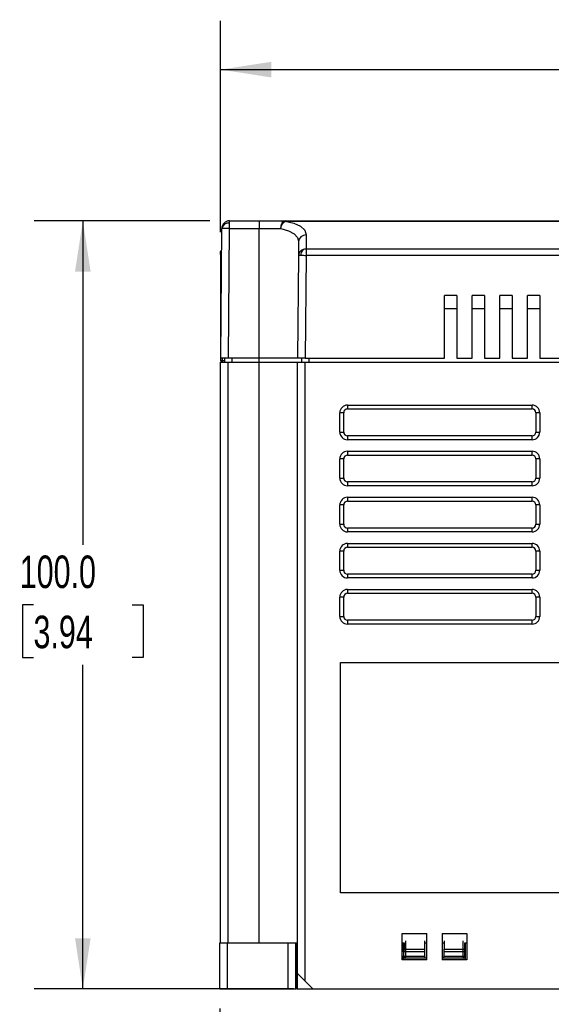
# Model space of a CAD drawing. Header units: millimetres. Extents: x 0 to 559, y 0 to 432.
# Tile 11 of 17: x 295 to 364, y 72 to 200. Entities that reach past the tile are written whole.
import ezdxf

# ---------------------------------------------------------------- set-up
doc = ezdxf.new("R2010")
doc.units = ezdxf.units.MM
doc.header["$LTSCALE"] = 2
doc.layers.add('DIMENSIONS', color=140, linetype='Continuous', lineweight=25)
doc.styles.add('SLDTEXTSTYLE0', font='TXT', dxfattribs={"width": 0.7})
doc.dimstyles.new('SLDDIMSTYLE0', dxfattribs={"dimtxt": 4.316016, "dimasz": 6.604, "dimexe": 0, "dimexo": 0.0625, "dimgap": 1.079004, "dimtad": 0, "dimtih": 1, "dimtoh": 1, "dimdec": 1, "dimrnd": 1e-09, "dimzin": 4, "dimdsep": 46, "dimtxsty": 'SLDTEXTSTYLE0', "dimsah": 1, "dimcen": 0.09, "dimadec": 0, "dimazin": 1, "dimtfac": 1, "dimtdec": 1, "dimtofl": 0, "dimtmove": 0, "dimatfit": 3, "dimfxl": 0, "dimfrac": 2, "dimtolj": 1, "dimtzin": 12, "dimarcsym": 0})
doc.dimstyles.new('SLDDIMSTYLE1', dxfattribs={"dimtxt": 4.316016, "dimasz": 6.604, "dimexe": 0, "dimexo": 0.0625, "dimgap": 1.079004, "dimtad": 0, "dimtih": 1, "dimtoh": 1, "dimdec": 1, "dimrnd": 1e-09, "dimzin": 12, "dimdsep": 46, "dimtxsty": 'SLDTEXTSTYLE0', "dimsah": 1, "dimcen": 0.09, "dimadec": 0, "dimazin": 3, "dimtfac": 1, "dimtdec": 1, "dimtofl": 0, "dimtmove": 0, "dimatfit": 3, "dimfxl": 0, "dimfrac": 2, "dimtolj": 1, "dimtzin": 12, "dimarcsym": 0})

# ---------------------------------------------------------------- blocks, each defined once
blk = doc.blocks.new('_D_4')
at = {"layer": 'DIMENSIONS'}
for p, q in [((319.63, 173.73), (296.75, 173.73)), ((303.1, 173.73), (303.1, 131.55)), ((296.68, 123.73), (295.23, 123.73)), ((295.23, 123.73), (295.23, 116.87)), ((309.51, 123.73), (310.96, 123.73)), ((310.96, 123.73), (310.96, 116.87)), ((295.23, 116.87), (296.68, 116.87)), ((310.96, 116.87), (309.51, 116.87)), ((303.1, 73.73), (303.1, 115.9)), ((330.48, 73.73), (296.75, 73.73))]:
    blk.add_line(p, q, dxfattribs=at)
for points in [[(303.1, 173.73), (302.08, 167.12), (304.11, 167.12)], [(303.1, 73.73), (304.11, 80.33), (302.08, 80.33)]]:
    blk.add_solid(points, dxfattribs=at)
at = {"layer": 'DIMENSIONS', "char_height": 4.233, "attachment_point": 1, "style": 'SLDTEXTSTYLE0'}
for s, insert in [('100.0', (294.89, 130.15)), ('3.94', (296.68, 122.32))]:
    blk.add_mtext(s, dxfattribs=dict(at, insert=insert))
blk = doc.blocks.new('_D_5')
at = {"layer": 'DIMENSIONS'}
for p, q in [((321.02, 172.25), (321.02, 199.76)), ((456.02, 175.27), (456.02, 199.76)), ((321.02, 193.41), (376.26, 193.41)), ((382.11, 193.41), (380.66, 193.41)), ((380.66, 193.41), (380.66, 186.55)), ((394.93, 193.41), (396.38, 193.41)), ((396.38, 193.41), (396.38, 186.55)), ((456.02, 193.41), (400.78, 193.41)), ((380.66, 186.55), (382.11, 186.55)), ((396.38, 186.55), (394.93, 186.55))]:
    blk.add_line(p, q, dxfattribs=at)
for points in [[(321.02, 193.41), (327.63, 192.39), (327.63, 194.43)], [(456.02, 193.41), (449.42, 194.43), (449.42, 192.39)]]:
    blk.add_solid(points, dxfattribs=at)
at = {"layer": 'DIMENSIONS', "char_height": 4.233, "attachment_point": 1, "style": 'SLDTEXTSTYLE0'}
for s, insert in [('135.0', (380.31, 199.83)), ('5.31', (382.11, 192.01))]:
    blk.add_mtext(s, dxfattribs=dict(at, insert=insert))
blk = doc.blocks.new('_D_6')
at = {"layer": 'DIMENSIONS'}
for p, q in [((320.92, 71.19), (320.92, 53.95)), ((320.92, 60.3), (349.91, 60.3)), ((355.76, 60.3), (354.31, 60.3)), ((354.31, 60.3), (354.31, 53.44)), ((368.58, 60.3), (370.03, 60.3)), ((370.03, 60.3), (370.03, 53.44)), ((403.42, 60.3), (374.43, 60.3)), ((403.42, 58.97), (403.42, 53.95)), ((354.31, 53.44), (355.76, 53.44)), ((370.03, 53.44), (368.58, 53.44))]:
    blk.add_line(p, q, dxfattribs=at)
for points in [[(320.92, 60.3), (327.52, 59.28), (327.52, 61.32)], [(403.42, 60.3), (396.82, 61.32), (396.82, 59.28)]]:
    blk.add_solid(points, dxfattribs=at)
at = {"layer": 'DIMENSIONS', "char_height": 4.233, "attachment_point": 1, "style": 'SLDTEXTSTYLE0'}
for s, insert in [('82.5', (355.76, 66.72)), ('3.25', (355.76, 58.9))]:
    blk.add_mtext(s, dxfattribs=dict(at, insert=insert))

msp = doc.modelspace()

# ---------------------------------------------------------------- linework, layer by layer
for p, q in [((322.17, 173.44), (322.17, 173.73)), ((322.17, 173.73), (326.02, 173.73)), ((322.17, 172.73), (322.17, 173.44)), ((326.02, 173.73), (326.02, 172.73)), ((329.4, 173.73), (329.4, 173.69)), ((329.4, 173.73), (402.52, 173.73)), ((329.4, 173.69), (402.52, 173.69)), ((321.03, 155.83), (321.17, 172.73)), ((322.03, 155.83), (322.17, 172.73)), ((322.17, 172.73), (326.02, 172.73)), ((326.02, 155.83), (326.02, 172.73)), ((326.02, 172.73), (328.85, 172.73)), ((331.09, 171.24), (331.16, 170.97)), ((331.12, 171.25), (331.18, 171.13)), ((321.02, 169.33), (321.02, 169.71)), ((321.02, 169.33), (321.02, 155.53)), ((321.02, 169.33), (321.02, 169.33)), ((321.14, 169.33), (321.02, 169.33)), ((332.14, 170.07), (332.14, 169.19)), ((332.14, 170.07), (402.52, 170.07)), ((331.14, 169.19), (331.03, 155.83)), ((332.14, 169.19), (332.03, 155.83)), ((402.52, 169.19), (332.14, 169.19)), ((351.72, 164.02), (350.12, 164.02)), ((350.12, 155.83), (350.12, 164.02)), ((351.72, 164.02), (351.72, 155.83)), ((355.32, 164.02), (353.72, 164.02)), ((353.72, 155.83), (353.72, 164.02)), ((355.32, 164.02), (355.32, 155.83)), ((358.92, 164.02), (357.32, 164.02)), ((357.32, 155.83), (357.32, 164.02)), ((358.92, 164.02), (358.92, 155.83)), ((360.92, 155.83), (360.92, 164.02)), ((362.52, 164.02), (360.92, 164.02)), ((362.52, 164.02), (362.52, 155.83)), ((350.12, 162.33), (351.72, 162.33)), ((353.72, 162.33), (355.32, 162.33)), ((357.32, 162.33), (358.92, 162.33)), ((360.92, 162.33), (362.52, 162.33)), ((321.02, 157.21), (321.02, 156.81)), ((321.02, 155.53), (321.08, 155.53)), ((321.02, 79.73), (321.02, 155.33)), ((321.02, 155.33), (322.02, 155.33)), ((322.03, 155.83), (321.03, 155.83)), ((321.08, 155.53), (321.22, 155.53)), ((321.22, 155.83), (321.22, 155.53)), ((321.22, 155.53), (321.52, 155.53)), ((321.52, 155.83), (321.52, 155.33)), ((322.02, 79.73), (322.02, 155.33)), ((322.02, 155.33), (326.02, 155.33)), ((326.02, 155.83), (322.03, 155.83)), ((322.52, 155.33), (322.52, 155.83)), ((331.03, 155.83), (326.02, 155.83)), ((326.02, 155.33), (326.02, 155.83)), ((326.02, 79.73), (326.02, 155.33)), ((326.02, 155.33), (331.02, 155.33)), ((331.02, 75.73), (331.02, 155.33)), ((331.02, 155.33), (332.02, 155.33)), ((332.03, 155.83), (331.03, 155.83)), ((331.52, 155.83), (331.52, 155.33)), ((332.02, 74.73), (332.02, 155.33)), ((332.02, 155.33), (455.02, 155.33)), ((332.03, 155.83), (350.12, 155.83)), ((332.52, 155.33), (332.52, 155.83)), ((351.72, 155.83), (353.72, 155.83)), ((355.32, 155.83), (357.32, 155.83)), ((358.92, 155.83), (360.92, 155.83)), ((362.52, 155.83), (402.32, 155.83)), ((336.52, 146.23), (336.52, 148.73)), ((337.02, 148.73), (336.52, 148.73)), ((337.02, 146.23), (337.02, 148.73)), ((337.52, 149.73), (361.52, 149.73)), ((337.52, 149.73), (337.52, 149.23)), ((337.52, 149.23), (361.52, 149.23)), ((361.52, 149.23), (361.52, 149.73)), ((362.52, 148.73), (362.02, 148.73)), ((362.02, 148.73), (362.02, 146.23)), ((362.52, 148.73), (362.52, 146.23)), ((336.52, 146.23), (337.02, 146.23)), ((362.02, 146.23), (362.52, 146.23)), ((337.52, 145.73), (337.52, 145.23)), ((361.52, 145.73), (337.52, 145.73)), ((361.52, 145.23), (337.52, 145.23)), ((361.52, 145.23), (361.52, 145.73)), ((337.52, 143.73), (361.52, 143.73)), ((337.52, 143.73), (337.52, 143.23)), ((361.52, 143.23), (361.52, 143.73)), ((336.52, 140.23), (336.52, 142.73)), ((337.02, 142.73), (336.52, 142.73)), ((337.02, 140.23), (337.02, 142.73)), ((337.52, 143.23), (361.52, 143.23)), ((362.52, 142.73), (362.02, 142.73)), ((362.02, 142.73), (362.02, 140.23)), ((362.52, 142.73), (362.52, 140.23)), ((336.52, 140.23), (337.02, 140.23)), ((337.52, 139.73), (337.52, 139.23)), ((361.52, 139.73), (337.52, 139.73)), ((361.52, 139.23), (361.52, 139.73)), ((362.02, 140.23), (362.52, 140.23)), ((361.52, 139.23), (337.52, 139.23)), ((337.52, 137.73), (361.52, 137.73)), ((337.52, 137.73), (337.52, 137.23)), ((337.52, 137.23), (361.52, 137.23)), ((361.52, 137.23), (361.52, 137.73)), ((336.52, 134.23), (336.52, 136.73)), ((337.02, 136.73), (336.52, 136.73)), ((337.02, 134.23), (337.02, 136.73)), ((362.52, 136.73), (362.02, 136.73)), ((362.02, 136.73), (362.02, 134.23)), ((362.52, 136.73), (362.52, 134.23)), ((336.52, 134.23), (337.02, 134.23)), ((337.52, 133.73), (337.52, 133.23)), ((361.52, 133.73), (337.52, 133.73)), ((361.52, 133.23), (361.52, 133.73)), ((362.02, 134.23), (362.52, 134.23)), ((361.52, 133.23), (337.52, 133.23)), ((337.52, 131.73), (361.52, 131.73)), ((337.52, 131.73), (337.52, 131.23)), ((337.52, 131.23), (361.52, 131.23)), ((361.52, 131.23), (361.52, 131.73)), ((336.52, 128.23), (336.52, 130.73)), ((337.02, 130.73), (336.52, 130.73)), ((337.02, 128.23), (337.02, 130.73)), ((362.52, 130.73), (362.02, 130.73)), ((362.02, 130.73), (362.02, 128.23)), ((362.52, 130.73), (362.52, 128.23)), ((336.52, 128.23), (337.02, 128.23)), ((362.02, 128.23), (362.52, 128.23)), ((337.52, 127.73), (337.52, 127.23)), ((361.52, 127.73), (337.52, 127.73)), ((361.52, 127.23), (337.52, 127.23)), ((361.52, 127.23), (361.52, 127.73)), ((337.52, 125.73), (361.52, 125.73)), ((337.52, 125.73), (337.52, 125.23)), ((361.52, 125.23), (361.52, 125.73)), ((336.52, 122.23), (336.52, 124.73)), ((337.02, 124.73), (336.52, 124.73)), ((337.02, 122.23), (337.02, 124.73)), ((337.52, 125.23), (361.52, 125.23)), ((362.52, 124.73), (362.02, 124.73)), ((362.02, 124.73), (362.02, 122.23)), ((362.52, 124.73), (362.52, 122.23)), ((336.52, 122.23), (337.02, 122.23)), ((362.02, 122.23), (362.52, 122.23)), ((337.52, 121.73), (337.52, 121.23)), ((361.52, 121.73), (337.52, 121.73)), ((361.52, 121.23), (337.52, 121.23)), ((361.52, 121.23), (361.52, 121.73)), ((336.59, 86.23), (336.59, 116.23)), ((336.59, 116.23), (396.59, 116.23)), ((396.59, 86.23), (336.59, 86.23)), ((344.62, 80.93), (347.82, 80.93)), ((344.62, 77.53), (344.62, 80.93)), ((347.82, 77.53), (347.82, 80.93)), ((349.82, 80.93), (353.02, 80.93)), ((349.82, 80.93), (349.82, 77.53)), ((353.02, 80.93), (353.02, 77.53)), ((320.92, 73.73), (320.92, 79.73)), ((320.92, 79.73), (321.92, 79.73)), ((321.92, 73.73), (321.92, 79.73)), ((321.92, 79.73), (329.82, 79.73)), ((329.82, 73.73), (329.82, 79.73)), ((329.82, 79.73), (330.82, 79.73)), ((330.82, 73.73), (330.82, 79.73)), ((330.88, 73.73), (330.88, 79.73)), ((331.02, 79.73), (330.88, 79.73)), ((344.62, 79.73), (344.87, 79.73)), ((344.79, 78.56), (344.79, 79.73)), ((344.87, 79.73), (344.87, 78.77)), ((345.07, 80), (345.07, 78.91)), ((347.58, 78.91), (347.57, 80)), ((347.57, 79.73), (347.82, 79.73)), ((349.82, 79.73), (350.07, 79.73)), ((350.08, 80), (350.07, 78.91)), ((352.58, 78.91), (352.57, 80)), ((352.78, 78.77), (352.77, 79.73)), ((352.77, 79.73), (353.02, 79.73)), ((352.86, 78.56), (352.86, 79.73)), ((344.86, 78.55), (344.87, 78.77)), ((344.86, 77.93), (344.86, 78.55)), ((345.06, 78.55), (345.06, 77.93)), ((347.58, 78.55), (345.06, 78.55)), ((345.07, 78.91), (347.58, 78.91)), ((347.58, 77.93), (347.58, 78.55)), ((350.06, 78.55), (350.06, 77.93)), ((352.58, 78.55), (350.06, 78.55)), ((350.07, 78.91), (352.58, 78.91)), ((352.58, 77.93), (352.58, 78.55)), ((352.78, 78.55), (352.78, 78.77)), ((352.78, 77.93), (352.78, 78.55)), ((347.82, 77.53), (344.62, 77.53)), ((344.77, 77.93), (344.79, 77.84)), ((344.79, 77.53), (344.79, 77.84)), ((344.82, 77.73), (344.82, 77.6)), ((345.06, 77.73), (344.82, 77.73)), ((344.82, 77.53), (344.82, 77.6)), ((345.06, 77.93), (345.06, 77.73)), ((347.58, 77.93), (345.06, 77.93)), ((347.59, 77.73), (345.06, 77.73)), ((347.82, 77.73), (347.59, 77.73)), ((350.06, 77.73), (349.82, 77.73)), ((353.02, 77.53), (349.82, 77.53)), ((352.58, 77.93), (350.06, 77.93)), ((352.58, 77.73), (350.06, 77.73)), ((352.58, 77.79), (352.58, 77.93)), ((352.58, 77.73), (352.58, 77.79)), ((352.82, 77.73), (352.82, 77.6)), ((352.82, 77.6), (352.82, 77.53)), ((352.86, 77.84), (352.87, 77.93)), ((352.86, 77.53), (352.86, 77.84)), ((332.02, 74.73), (331.02, 75.73)), ((331.02, 73.73), (331.02, 75.73)), ((333.02, 73.73), (332.02, 74.73)), ((320.92, 73.73), (321.92, 73.73)), ((321.92, 73.73), (329.82, 73.73)), ((329.82, 73.73), (330.82, 73.73)), ((330.88, 73.73), (331.02, 73.73)), ((331.02, 73.73), (333.02, 73.73)), ((333.02, 73.73), (384.72, 73.73))]:
    msp.add_line(p, q)
at = {"flags": 128}
for points in [[(326.02, 173.73), (327.02, 173.73), (327.99, 173.73), (329.4, 173.73)], [(328.85, 172.73), (328.89, 173.06), (328.98, 173.36)], [(328.85, 172.73), (328.93, 173.06), (329.06, 173.34)], [(328.98, 173.36), (329.02, 173.35), (329.06, 173.34)], [(329.06, 173.34), (329.22, 173.56), (329.4, 173.69)], [(329.4, 173.69), (330.54, 173.4), (331.4, 173.01), (331.96, 172.51), (332.16, 171.89)], [(321.17, 172.73), (321.17, 172.73), (321.17, 172.73)], [(328.85, 172.73), (329.83, 172.44), (330.58, 172.03), (331, 171.56), (331.09, 171.24)], [(332.16, 171.89), (332.15, 170.91), (332.14, 170.07)], [(331.16, 170.97), (331.15, 170.02), (331.14, 169.19)], [(321.14, 169.4), (321.14, 169.4), (321.11, 169.39), (321.08, 169.38), (321.06, 169.37), (321.04, 169.36), (321.03, 169.34), (321.02, 169.33)], [(331.73, 169.99), (331.96, 170.06), (332.14, 170.07)], [(344.81, 79.63), (344.84, 79.69), (344.85, 79.73)], [(344.86, 79.53), (344.86, 79.59), (344.86, 79.65), (344.86, 79.71), (344.86, 79.73)], [(344.79, 78.56), (344.78, 78.2), (344.77, 77.93)], [(352.87, 77.93), (352.86, 78.28), (352.86, 78.56)], [(344.82, 77.6), (344.8, 77.62), (344.79, 77.63)], [(344.86, 77.93), (344.86, 77.93), (344.86, 77.93)], [(352.86, 77.63), (352.84, 77.61), (352.82, 77.6)]]:
    msp.add_lwpolyline(points, dxfattribs=at)
for centre, radius, start, end in [((322.17, 172.73), 1, 90, 179.5), ((322.05, 172.55), 0.898, 82.202, 167.8925), ((329.48, 173.21), 0.526, 98.4662, 163.431), ((321.67, 143.5), 29.24, 89.016, 90.9753), ((332.12, 170.92), 0.968, 88.0214, 177.0579), ((321.22, 169.71), 0.2, 111.3598, 179.2931), ((321.21, 169.7), 0.188, 108.8019, 177.5699), ((321.18, 169.68), 0.16, 101.3644, 170.8082), ((321.22, 169.71), 0.2, 179.2931, 180), ((321.17, 169.31), 0.151, 100.2036, 173.0844), ((332.04, 169.15), 0.893, 110.0443, 177.6303), ((332.6, 169.22), 1.16, 138.4003, 181.2553), ((331.35, 164.17), 5.03, 89.0176, 92.3545), ((331.35, 83.29), 85.9, 89.4705, 89.9421), ((321.22, 155.53), 0.2, 180, 270), ((321.26, 155.5), 0.179, 172.0268, 258.7368), ((326.95, 155.48), 5.73, 179.5002, 181.4998), ((337.52, 148.73), 1, 90, 180), ((337.52, 148.73), 0.5, 90, 180), ((361.52, 148.73), 1, 360, 90), ((361.52, 148.73), 0.5, 360, 90), ((337.52, 146.23), 1, 180, 270), ((337.52, 146.23), 0.5, 180, 270), ((361.52, 146.23), 1, 270, 360), ((361.52, 146.23), 0.5, 270, 0), ((337.52, 142.73), 1, 90, 180), ((361.52, 142.73), 1, 360, 90), ((337.52, 142.73), 0.5, 90, 180), ((361.52, 142.73), 0.5, 360, 90), ((337.52, 140.23), 1, 180, 270), ((337.52, 140.23), 0.5, 180, 270), ((361.52, 140.23), 1, 270, 360), ((361.52, 140.23), 0.5, 270, 0), ((337.52, 136.73), 1, 90, 180), ((337.52, 136.73), 0.5, 90, 180), ((361.52, 136.73), 1, 360, 90), ((361.52, 136.73), 0.5, 360, 90), ((337.52, 134.23), 1, 180, 270), ((337.52, 134.23), 0.5, 180, 270), ((361.52, 134.23), 1, 270, 360), ((361.52, 134.23), 0.5, 270, 0), ((337.52, 130.73), 1, 90, 180), ((337.52, 130.73), 0.5, 90, 180), ((361.52, 130.73), 1, 360, 90), ((361.52, 130.73), 0.5, 360, 90), ((337.52, 128.23), 1, 180, 270), ((337.52, 128.23), 0.5, 180, 270), ((361.52, 128.23), 1, 270, 0), ((361.52, 128.23), 0.5, 270, 0), ((337.52, 124.73), 1, 90, 180), ((361.52, 124.73), 1, 360, 90), ((337.52, 124.73), 0.5, 90, 180), ((361.52, 124.73), 0.5, 360, 90), ((337.52, 122.23), 1, 180, 270), ((337.52, 122.23), 0.5, 180, 270), ((361.52, 122.23), 1, 270, 360), ((361.52, 122.23), 0.5, 270, 0), ((344.82, 81.25), 1.73, 269.0379, 271.8793), ((352.83, 81.25), 1.73, 268.1207, 270.9621), ((344.96, 72.82), 5.73, 89.0002, 90.9998), ((345.04, 78.73), 0.18, 82.5681, 169.7836), ((533.78, 77.74), 188.72, 179.6445, 179.7555), ((234.34, 77.74), 113.24, 0.4075, 0.5925), ((463.3, 77.74), 113.24, 179.4075, 179.5925), ((163.86, 77.74), 188.72, 0.2445, 0.3555), ((352.6, 78.73), 0.18, 10.2165, 97.4319), ((352.68, 72.82), 5.73, 89.0002, 90.9998), ((344.8, 79.62), 1.7, 269.0375, 271.8935), ((344.96, 72.2), 5.73, 89.0002, 90.9998), ((345.06, 77.93), 0.2, 180, 270), ((359.91, 77.93), 12.32, 180.0309, 180.9691), ((337.74, 77.93), 12.32, 359.0309, 359.9691), ((352.65, 74.31), 3.62, 87.8083, 90.9736), ((352.61, 77.96), 0.178, 261.8743, 348.4179), ((352.58, 77.93), 0.2, 270, 359.8908), ((352.84, 79.62), 1.7, 268.1065, 270.9625)]:
    msp.add_arc(centre, radius, start, end)

# ---------------------------------------------------------------- dimensions: what is measured, and where the dimension line sits
at = {"layer": 'DIMENSIONS'}
dim = msp.add_linear_dim(base=(456.02, 193.41), p1=(321.02, 169.71), p2=(456.02, 172.73), dimstyle='SLDDIMSTYLE0', dxfattribs=at)
dim.commit()
dim.dimension.update_dxf_attribs({"geometry": '_D_5', "text_midpoint": (388.52, 193.41), "dimtype": 160})
for base, p1, p2, angle, dimstyle, picture, middle in [((303.1, 73.73), (322.17, 173.73), (333.02, 73.73), 90, 'SLDDIMSTYLE0', '_D_4', (303.1, 123.73)), ((320.92, 60.3), (403.42, 61.51), (320.92, 73.73), 359.9999, 'SLDDIMSTYLE1', '_D_6', (362.17, 60.3))]:
    dim = msp.add_linear_dim(base=base, p1=p1, p2=p2, angle=angle, dimstyle=dimstyle, dxfattribs=at)
    dim.commit()
    dim.dimension.update_dxf_attribs({"geometry": picture, "text_midpoint": middle, "dimtype": 160})

doc.saveas('drawing.dxf')
